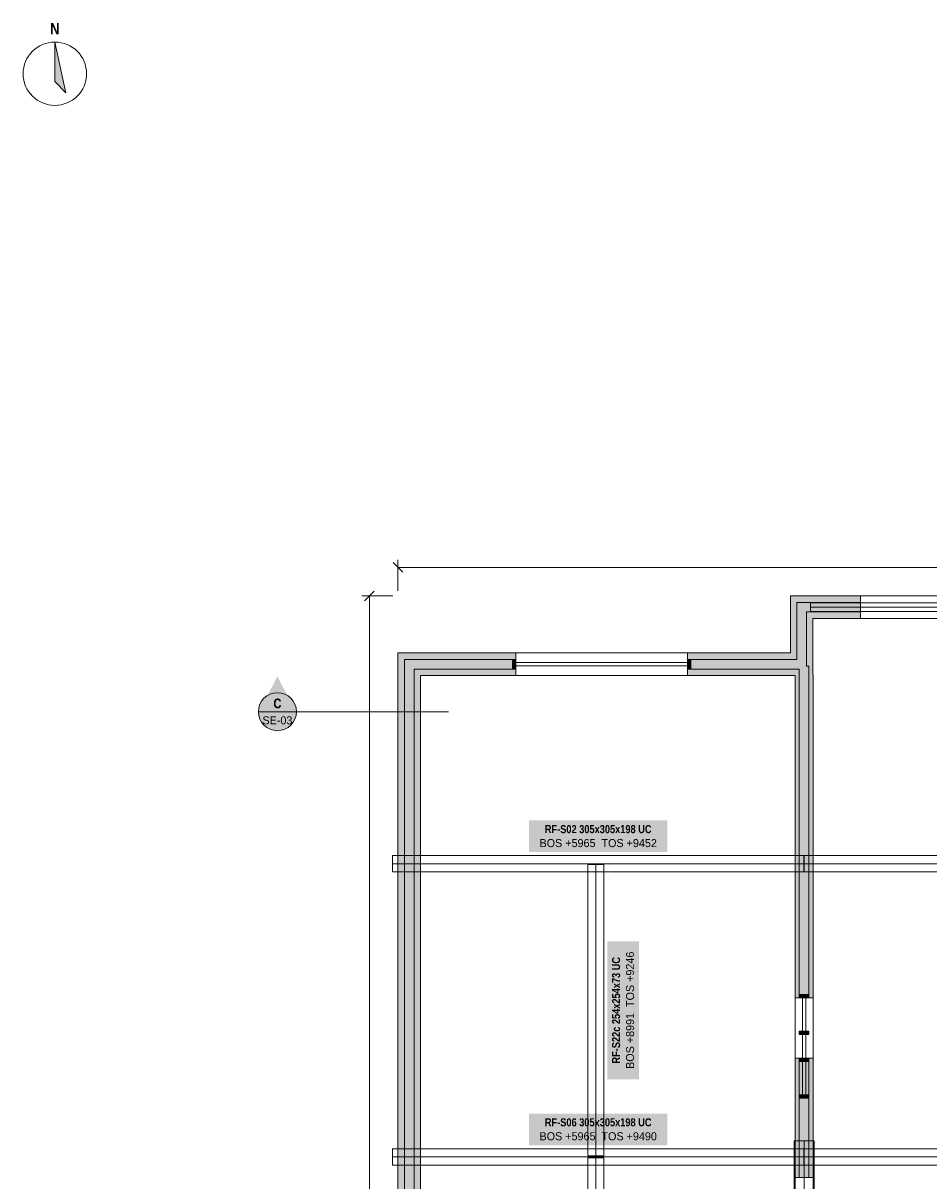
# Model space of a CAD drawing. Header units: millimetres. Extents: x -6044 to 39056, y -10454 to 29228.
# Tile 3 of 5: x -5944 to 8336, y 10663 to 28926. Entities that reach past the tile are written whole.
import ezdxf
from ezdxf.enums import TextEntityAlignment as Align

# ---------------------------------------------------------------- set-up
doc = ezdxf.new("R2010")
doc.units = ezdxf.units.MM
doc.linetypes.add('DASHED', pattern=[1.524, 1.27, -0.254])
for name, color, linetype in [('FILL-C_B2B2B5', 7, 'Continuous'), ('FILL-EPS', 7, 'Continuous'), ('FILL-INK', 7, 'Continuous'), ('FILL-RED', 7, 'Continuous'), ('FILL-TEAL_DK', 7, 'Continuous'), ('FILL-WHITE', 7, 'Continuous'), ('LINE-INK', 7, 'Continuous'), ('LINE-RED', 7, 'Continuous'), ('LINE-RED-DASH', 7, 'DASHED'), ('LINE-STEEL-DASH', 7, 'DASHED'), ('LINE-STEEL_GREY', 7, 'Continuous'), ('LINE-STEEL_GREY-DASH', 7, 'DASHED'), ('LINE-TEAL_DK', 7, 'Continuous'), ('TEXT-INK', 7, 'Continuous'), ('TEXT-RED', 7, 'Continuous'), ('TEXT-STEEL', 7, 'Continuous')]:
    doc.layers.add(name, color=color, linetype=linetype)
doc.styles.add('OpenSansCondensed-Bold', font='OpenSansCondensed-Bold.ttf')

msp = doc.modelspace()

# ---------------------------------------------------------------- hatches: boundary and pattern name
at = {"layer": 'FILL-C_B2B2B5', "true_color": 0xb2b2b5}
h = msp.add_hatch(color=253, dxfattribs=at)
h.dxf.hatch_style = 1
h.paths.add_polyline_path([(7261, 19637), (6407, 19637), (6407, 18783), (6446, 18783), (6446, 13552), (6294, 13552), (6294, 18737), (4533, 18737), (4533, 18889), (6255, 18889), (6255, 19789), (7261, 19789)])
h = msp.add_hatch(color=253, dxfattribs=at)
h.dxf.hatch_style = 1
h.paths.add_polyline_path([(8235, 67), (7267, 67), (7267, 1755), (5052, 1755), (5052, 967), (4601, 967), (4601, 761), (4703, 761), (4703, 609), (4601, 609), (4601, 67), (1530, 67), (1530, 609), (1428, 609), (1428, 761), (1530, 761), (1530, 967), (1080, 967), (1080, 1755), (67, 1755), (67, 18889), (1823, 18889), (1823, 18737), (219, 18737), (219, 1907), (1232, 1907), (1232, 1119), (1682, 1119), (1682, 761), (1784, 761), (1784, 609), (1682, 609), (1682, 219), (4449, 219), (4449, 609), (4347, 609), (4347, 761), (4449, 761), (4449, 1119), (4899, 1119), (4899, 1907), (7419, 1907), (7419, 219), (8235, 219)])
h = msp.add_hatch(color=253, dxfattribs=at)
h.dxf.hatch_style = 1
h.paths.add_polyline_path([(6446, 12596), (6446, 10718), (6294, 10718), (6294, 12596)])
at = {"layer": 'FILL-EPS', "true_color": 0xccffff}
h = msp.add_hatch(color=7, dxfattribs=at)
h.dxf.hatch_style = 1
h.paths.add_polyline_path([(6153, 19891), (7261, 19891), (7261, 19789), (6255, 19789), (6255, 18889), (4533, 18889), (4533, 18991), (6153, 18991)])
h = msp.add_hatch(color=7, dxfattribs=at)
h.dxf.hatch_style = 1
h.paths.add_polyline_path([(7261, 19535), (6509, 19535), (6509, 18640), (6513, 18640), (6513, 18314), (6513, 17098), (6513, 13552), (6446, 13552), (6446, 18783), (6407, 18783), (6407, 19637), (7261, 19637)])
h = msp.add_hatch(color=7, dxfattribs=at)
h.dxf.hatch_style = 1
h.paths.add_polyline_path([(1428, 865), (978, 865), (978, 1653), (-35, 1653), (-35, 18991), (1823, 18991), (1823, 18889), (67, 18889), (67, 1755), (1080, 1755), (1080, 967), (1530, 967), (1530, 761), (1428, 761)])
h = msp.add_hatch(color=7, dxfattribs=at)
h.dxf.hatch_style = 1
h.paths.add_polyline_path([(1823, 18635), (321, 18635), (321, 2009), (1334, 2009), (1334, 1221), (1784, 1221), (1784, 761), (1682, 761), (1682, 1119), (1232, 1119), (1232, 1907), (219, 1907), (219, 18737), (1823, 18737)])
h = msp.add_hatch(color=7, dxfattribs=at)
h.dxf.hatch_style = 1
h.paths.add_polyline_path([(6227, 13552), (6227, 13876), (6227, 18314), (6227, 18635), (4533, 18635), (4533, 18737), (6294, 18737), (6294, 13552)])
h = msp.add_hatch(color=7, dxfattribs=at)
h.dxf.hatch_style = 1
h.paths.add_polyline_path([(6227, 11027), (6227, 12459), (6227, 12596), (6294, 12596), (6294, 10718), (6264, 10718), (6227, 10718), (6227, 10894)])
h = msp.add_hatch(color=7, dxfattribs=at)
h.dxf.hatch_style = 1
h.paths.add_polyline_path([(6513, 12596), (6513, 12459), (6513, 12357), (6513, 10718), (6362, 10718), (6446, 10718), (6446, 12596)])
at = {"layer": 'FILL-INK', "true_color": 0x14141a}
h = msp.add_hatch(color=250, dxfattribs=at)
h.dxf.hatch_style = 1
h.paths.add_polyline_path([(-5444, 28628), (-5269, 27828), (-5444, 28003)])
at = {"layer": 'FILL-RED', "true_color": 0xb81a1f}
h = msp.add_hatch(color=242, dxfattribs=at)
h.dxf.hatch_style = 1
h.paths.add_polyline_path([(-1935, 18624), (-2220, 18064), (-1650, 18064)])
at = {"layer": 'FILL-TEAL_DK', "true_color": 0x006b5c}
h = msp.add_hatch(color=126, dxfattribs=at)
h.dxf.hatch_style = 1
h.paths.add_polyline_path([(1823, 18889), (1823, 18737), (1773, 18737), (1773, 18889)])
h = msp.add_hatch(color=126, dxfattribs=at)
h.dxf.hatch_style = 1
h.paths.add_polyline_path([(4533, 18889), (4583, 18889), (4583, 18737), (4533, 18737), (4533, 18889)])
h = msp.add_hatch(color=126, dxfattribs=at)
h.dxf.hatch_style = 1
h.paths.add_polyline_path([(6294, 13602), (6446, 13602), (6446, 13552), (6294, 13552)])
h = msp.add_hatch(color=126, dxfattribs=at)
h.dxf.hatch_style = 1
h.paths.add_polyline_path([(6294, 13023), (6446, 13023), (6446, 12973), (6294, 12973)])
h = msp.add_hatch(color=126, dxfattribs=at)
h.dxf.hatch_style = 1
h.paths.add_polyline_path([(6294, 12597), (6446, 12597), (6446, 12547), (6294, 12547)])
h = msp.add_hatch(color=126, dxfattribs=at)
h.dxf.hatch_style = 1
h.paths.add_polyline_path([(6294, 12018), (6446, 12018), (6446, 11968), (6294, 11968)])
at = {"layer": 'FILL-WHITE', "true_color": 0xffffff}
h = msp.add_hatch(color=7, dxfattribs=at)
h.dxf.hatch_style = 1
h.paths.add_polyline_path([(-1635, 18064), (-1645, 18142), (-1675, 18214), (-1722, 18276), (-1785, 18324), (-1857, 18354), (-1935, 18364), (-2012, 18354), (-2085, 18324), (-2147, 18276), (-2194, 18214), (-2224, 18142), (-2235, 18064), (-2224, 17986), (-2194, 17914), (-2147, 17852), (-2085, 17804), (-2012, 17774), (-1935, 17764), (-1857, 17774), (-1785, 17804), (-1722, 17852), (-1675, 17914), (-1645, 17986)])
h = msp.add_hatch(color=7, dxfattribs=at)
h.dxf.hatch_style = 1
h.paths.add_polyline_path([(2034, 15849), (4213, 15849), (4213, 16350), (2034, 16350)])
h = msp.add_hatch(color=7, dxfattribs=at)
h.dxf.hatch_style = 1
h.paths.add_polyline_path([(3767, 12264), (3767, 14443), (3266, 14443), (3266, 12264)])
h = msp.add_hatch(color=7, dxfattribs=at)
h.dxf.hatch_style = 1
h.paths.add_polyline_path([(2034, 11224), (4213, 11224), (4213, 11725), (2034, 11725)])

# ---------------------------------------------------------------- linework, layer by layer
at = {"layer": 'LINE-INK', "lineweight": 5}
for p, q in [((-35, 19971), (-35, 20461)), ((43, 20263), (-112, 20418)), ((32747, 20341), (-35, 20341)), ((-407, 19968), (-562, 19813)), ((-115, 19891), (-605, 19891)), ((-485, 19891), (-485, -35)), ((4533, 18991), (1823, 18991)), ((4533, 18838), (1823, 18838)), ((4533, 18788), (1823, 18788)), ((4533, 18636), (1823, 18636)), ((6227, 13552), (6227, 12597)), ((6345, 13552), (6345, 12597)), ((6395, 13552), (6395, 12597)), ((6513, 13552), (6513, 12597)), ((6227, 12973), (6227, 12018)), ((6345, 12973), (6345, 12018)), ((6395, 12973), (6395, 12018)), ((6513, 12973), (6513, 12018))]:
    msp.add_line(p, q, dxfattribs=at)
for points in [[(-5444, 28628), (-5269, 27828), (-5444, 28003)], [(6153, 18991), (6153, 19891), (7261, 19891), (7261, 19535), (6509, 19535), (6509, 18640), (6513, 18640), (6513, 18314), (6513, 17098), (6513, 13552), (6227, 13552), (6227, 13876), (6227, 18314), (6227, 18635), (4533, 18635), (4533, 18991)], [(6227, 10894), (6227, 11027), (6227, 12459), (6227, 12596), (6513, 12596), (6513, 12459), (6513, 12357), (6513, 10718), (6264, 10718), (6227, 10718)]]:
    msp.add_lwpolyline(points, close=True, dxfattribs=at)
msp.add_lwpolyline([(-35, 1653), (-35, 18991), (1823, 18991), (1823, 18635), (321, 18635), (321, 2009)], dxfattribs=at)
msp.add_circle((-5444, 28128), 500, dxfattribs=at)
at = {"layer": 'LINE-RED', "lineweight": 5}
msp.add_line((-2235, 18064), (-1635, 18064), dxfattribs=at)
msp.add_circle((-1935, 18064), 300, dxfattribs=at)
at = {"layer": 'LINE-RED-DASH', "lineweight": 5}
msp.add_line((-1935, 18064), (765, 18064), dxfattribs=at)
at = {"layer": 'LINE-STEEL-DASH', "lineweight": 5}
for p, q in [((6471, 19713), (12841, 19713)), ((-121, 15666), (6367, 15666)), ((3084, 11056), (3084, 15651)), ((6373, 15666), (12584, 15666)), ((6370, 1750), (6370, 11295)), ((-121, 11041), (6367, 11041)), ((3084, 7030), (3084, 11026)), ((6373, 11041), (12584, 11041))]:
    msp.add_line(p, q, dxfattribs=at)
msp.add_lwpolyline([(9478, 19646), (6615, 19646), (6615, 19646), (6609, 19646), (6609, 19646), (6609, 19646), (6471, 19646), (6471, 19780), (6471, 19780), (6477, 19780), (6477, 19780), (6615, 19780), (6615, 19782), (6615, 19782), (6615, 19782), (6615, 19780), (9478, 19780)], dxfattribs=at)
for points in [[(-121, 15794), (51, 15794), (3183, 15794), (3190, 15794), (3291, 15794), (6367, 15794), (6367, 15671), (6367, 15661), (6367, 15538), (3291, 15538), (3283, 15538), (3190, 15538), (3183, 15538), (64, 15538), (-108, 15538), (-121, 15538)], [(3183, 15794), (3183, 15796), (3183, 15796), (3183, 15796), (3183, 15796)], [(3291, 15794), (3291, 15796), (3291, 15796), (3291, 15796), (3291, 15796)], [(6373, 15794), (12584, 15794), (12584, 15671), (12584, 15671), (12584, 15661), (12584, 15661), (12584, 15538), (6373, 15538), (6373, 15661), (6373, 15661), (6373, 15671), (6373, 15671)], [(64, 15538), (64, 15536), (64, 15536), (64, 15536), (64, 15536)], [(2957, 11056), (2957, 15651), (3080, 15651), (3088, 15651), (3211, 15651), (3211, 11056), (3211, 11056), (3088, 11056), (3080, 11056)], [(-121, 11171), (-121, 11169), (-108, 11169), (-108, 11169), (51, 11169), (51, 11169), (64, 11169), (64, 11171), (64, 11171), (64, 11171), (64, 11169), (3221, 11169), (3221, 11169), (3228, 11169), (3228, 11169), (3328, 11169), (6367, 11169), (6367, 11169), (6367, 11169), (6367, 11169), (6367, 11046), (6367, 11036), (6367, 11036), (6367, 11036), (6367, 10913), (3328, 10913), (3328, 10913), (3328, 10913), (3321, 10913), (3321, 10913), (3321, 10913), (3228, 10913), (3221, 10913), (3221, 10913), (3221, 10913), (3221, 10913), (64, 10913), (64, 10913), (51, 10913), (51, 10913), (-121, 10913), (-121, 11169), (-121, 11169), (-121, 11169)], [(3221, 11169), (3221, 11171), (3221, 11171), (3221, 11171)], [(3328, 11169), (3328, 11169), (3328, 11169), (3329, 11171), (3329, 11171), (3329, 11171)], [(6214, 11295), (6362, 11295), (6378, 11295), (6526, 11295), (6526, 1750), (6378, 1750), (6362, 1750), (6214, 1750)], [(6373, 11169), (12584, 11169), (12584, 11046), (12584, 11046), (12584, 11036), (12584, 11036), (12584, 10913), (6373, 10913), (6373, 11036), (6373, 11036), (6373, 11046), (6373, 11046)], [(2957, 7030), (2957, 7030), (2957, 11026), (2957, 11026), (3080, 11026), (3080, 11026), (3088, 11026), (3088, 11026), (3211, 11026), (3211, 11026), (3211, 7030), (3088, 7030), (3088, 7030), (3080, 7030), (3080, 7030)]]:
    msp.add_lwpolyline(points, close=True, dxfattribs=at)
at = {"layer": 'LINE-STEEL_GREY', "lineweight": 5}
for points in [[(7261, 19637), (6407, 19637), (6407, 18783), (6446, 18783), (6446, 13552), (6294, 13552), (6294, 18737), (4533, 18737), (4533, 18889), (6255, 18889), (6255, 19789), (7261, 19789)], [(6446, 12596), (6446, 10718), (6294, 10718), (6294, 12596)]]:
    msp.add_lwpolyline(points, close=True, dxfattribs=at)
msp.add_lwpolyline([(67, 1755), (67, 18889), (1823, 18889), (1823, 18737), (219, 18737), (219, 1907)], dxfattribs=at)
at = {"layer": 'LINE-STEEL_GREY-DASH', "lineweight": 5}
for points in [[(-35, 1653), (-35, 18991), (6153, 18991), (6153, 19891), (12803, 19891), (12803, 18991), (18770, 18991), (18770, 21391), (19126, 21391), (19126, 18635), (18956, 18635), (18956, 16088), (18670, 16088), (18670, 18635), (12729, 18635), (12729, 3588)], [(12443, 3588), (12443, 18640), (12447, 18640), (12447, 19535), (6509, 19535), (6509, 18640), (6513, 18640), (6513, 18321), (6513, 17412), (6513, 15005), (6513, 14163), (6513, 13837), (6513, 13486), (6513, 11825), (6513, 11825), (6513, 11825), (6513, 10005)], [(6227, 9639), (6227, 11858), (6227, 12093), (6227, 12093), (6227, 12769), (6227, 13539), (6227, 13539), (6227, 18535), (6227, 18635), (321, 18635), (321, 2009)]]:
    msp.add_lwpolyline(points, dxfattribs=at)
at = {"layer": 'LINE-TEAL_DK', "lineweight": 5}
for points in [[(1823, 18889), (1823, 18737), (1773, 18737), (1773, 18889)], [(4533, 18889), (4583, 18889), (4583, 18889), (4583, 18889), (4583, 18737), (4583, 18737), (4583, 18737), (4533, 18737), (4533, 18737), (4533, 18737), (4533, 18889), (4533, 18889)], [(6294, 13602), (6446, 13602), (6446, 13552), (6294, 13552)], [(6294, 13023), (6446, 13023), (6446, 12973), (6294, 12973)], [(6294, 12597), (6446, 12597), (6446, 12547), (6294, 12547)], [(6294, 12018), (6446, 12018), (6446, 11968), (6294, 11968)]]:
    msp.add_lwpolyline(points, close=True, dxfattribs=at)

# ---------------------------------------------------------------- texts
at = {"layer": 'TEXT-INK', "style": 'OpenSansCondensed-Bold'}
msp.add_text('N', height=178, dxfattribs=at).set_placement((-5444, 28748), align=Align.CENTER)
at = {"layer": 'TEXT-RED', "style": 'OpenSansCondensed-Bold'}
msp.add_text('C', height=152, dxfattribs=at).set_placement((-1935, 18119), align=Align.CENTER)
at = {"layer": 'TEXT-RED'}
msp.add_text('SE-03', height=127, dxfattribs=at).set_placement((-1935, 17864), align=Align.CENTER)
at = {"layer": 'TEXT-STEEL', "style": 'OpenSansCondensed-Bold'}
for s, p in [('RF-S02 305x305x198 UC', (3123, 16148)), ('RF-S06 305x305x198 UC', (3123, 11523))]:
    msp.add_text(s, height=127, dxfattribs=at).set_placement(p, align=Align.CENTER)
at = {"layer": 'TEXT-STEEL'}
for s, p in [('BOS +5965  TOS +9452', (3123, 15928)), ('BOS +5965  TOS +9490', (3123, 11303))]:
    msp.add_text(s, height=127, dxfattribs=at).set_placement(p, align=Align.CENTER)
at = {"layer": 'TEXT-STEEL', "style": 'OpenSansCondensed-Bold'}
msp.add_text('RF-S22c 254x254x73 UC', height=127, rotation=90, dxfattribs=at).set_placement((3468, 13354), align=Align.CENTER)
at = {"layer": 'TEXT-STEEL'}
msp.add_text('BOS +8991  TOS +9246', height=127, rotation=90, dxfattribs=at).set_placement((3689, 13354), align=Align.CENTER)

doc.saveas('drawing.dxf')
